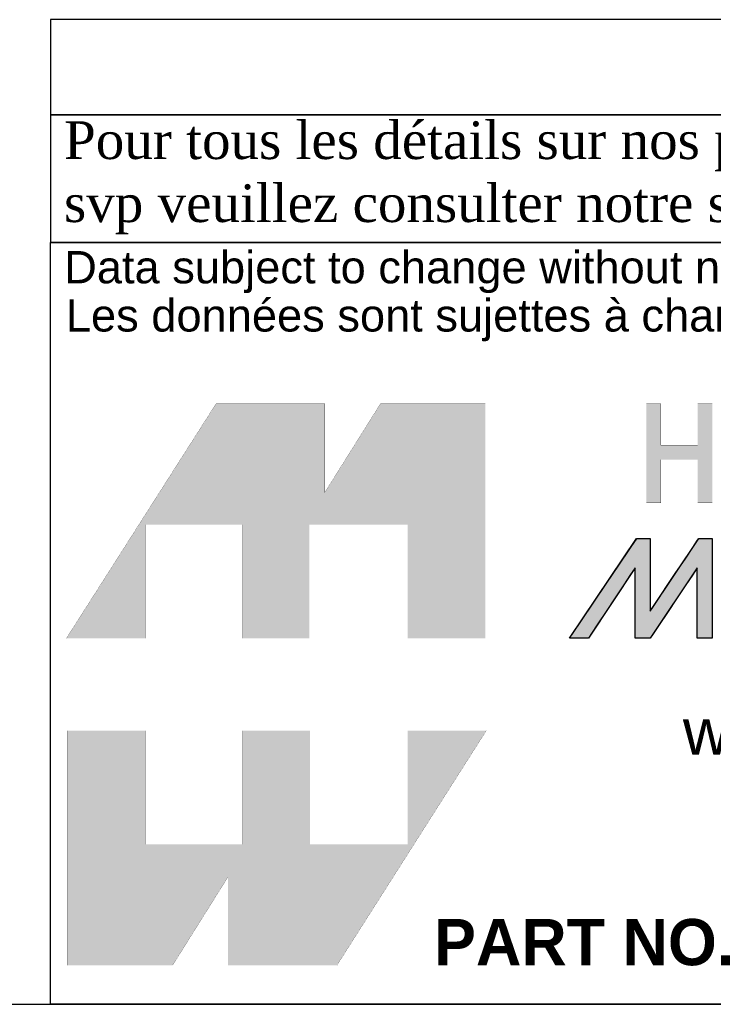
# Model space of a CAD drawing. Header units: inches. Extents: x 0 to 80, y 0 to 59.8.
# Tile 2 of 9: x 62.5 to 69.9, y 0 to 10.4. Entities that reach past the tile are written whole.
import ezdxf

# ---------------------------------------------------------------- set-up
doc = ezdxf.new("R2010")
doc.units = ezdxf.units.IN
doc.header["$MEASUREMENT"] = 0
doc.layers.add('Default', color=7, linetype='Continuous')

# ---------------------------------------------------------------- blocks, each defined once
blk = doc.blocks.new('block_2')
at = {"layer": 'Default', "linetype": 'Continuous'}
blk.add_hatch(color=7, dxfattribs=at).paths.add_polyline_path([(-0.8327, 0.0667), (-0.8327, 0.0841), (-0.8327, 0.1076), (-0.8327, 0.1345), (-0.8327, 0.1621), (-0.8327, 0.1875), (-0.8327, 0.2079), (-0.8327, 0.2206), (-0.8328, 0.2234), (-0.8344, 0.2234), (-0.8377, 0.2234), (-0.8421, 0.2234), (-0.8471, 0.2234), (-0.8522, 0.2234), (-0.857, 0.2234), (-0.8609, 0.2234), (-0.8647, 0.2195), (-0.8786, 0.1989), (-0.901, 0.1657), (-0.9282, 0.1254), (-0.9562, 0.0838), (-0.9813, 0.0466), (-0.9996, 0.0194), (-1.0073, 0.008), (-1.0057, 0.0079), (-1.0009, 0.0079), (-0.9941, 0.0079), (-0.9863, 0.0079), (-0.9785, 0.0079), (-0.9719, 0.0079), (-0.9676, 0.0079), (-0.9662, 0.0083), (-0.9595, 0.0184), (-0.9459, 0.0389), (-0.9281, 0.0659), (-0.9086, 0.0953), (-0.8901, 0.1233), (-0.8753, 0.1456), (-0.8668, 0.1584), (-0.8657, 0.1579), (-0.8657, 0.1442), (-0.8657, 0.1213), (-0.8657, 0.0931), (-0.8657, 0.0637), (-0.8657, 0.037), (-0.8657, 0.0172), (-0.8657, 0.0081), (-0.8646, 0.0079), (-0.8609, 0.0079), (-0.8555, 0.0079), (-0.8492, 0.0079), (-0.8429, 0.0079), (-0.8375, 0.0079), (-0.8338, 0.0079), (-0.8326, 0.0081), (-0.8265, 0.0172), (-0.8132, 0.037), (-0.7954, 0.0637), (-0.7758, 0.0931), (-0.7569, 0.1213), (-0.7416, 0.1442), (-0.7324, 0.1579), (-0.731, 0.1584), (-0.731, 0.1456), (-0.731, 0.1233), (-0.731, 0.0953), (-0.731, 0.0659), (-0.731, 0.0389), (-0.731, 0.0184), (-0.731, 0.0083), (-0.7301, 0.0079), (-0.7266, 0.0079), (-0.7214, 0.0079), (-0.7152, 0.0079), (-0.709, 0.0079), (-0.7035, 0.0079), (-0.6998, 0.0079), (-0.6985, 0.008), (-0.6985, 0.0194), (-0.6985, 0.0466), (-0.6985, 0.0838), (-0.6985, 0.1254), (-0.6985, 0.1657), (-0.6985, 0.1989), (-0.6985, 0.2195), (-0.6987, 0.2234), (-0.701, 0.2234), (-0.7052, 0.2234), (-0.7105, 0.2234), (-0.7162, 0.2234), (-0.7215, 0.2234), (-0.7256, 0.2234), (-0.7277, 0.2234), (-0.7302, 0.2199), (-0.7408, 0.204), (-0.7574, 0.1793), (-0.7771, 0.1498), (-0.7973, 0.1196), (-0.8151, 0.093), (-0.8278, 0.0739)])
at = {"layer": 'Default', "color": 7, "linetype": 'Continuous'}
blk.add_lwpolyline([(-0.8327, 0.0667), (-0.8278, 0.0739), (-0.8151, 0.093), (-0.7973, 0.1196), (-0.7771, 0.1498), (-0.7574, 0.1793), (-0.7408, 0.204), (-0.7302, 0.2199), (-0.7277, 0.2234), (-0.7256, 0.2234), (-0.7215, 0.2234), (-0.7162, 0.2234), (-0.7105, 0.2234), (-0.7052, 0.2234), (-0.701, 0.2234), (-0.6987, 0.2234), (-0.6985, 0.2195), (-0.6985, 0.1989), (-0.6985, 0.1657), (-0.6985, 0.1254), (-0.6985, 0.0838), (-0.6985, 0.0466), (-0.6985, 0.0194), (-0.6985, 0.008), (-0.6998, 0.0079), (-0.7035, 0.0079), (-0.709, 0.0079), (-0.7152, 0.0079), (-0.7214, 0.0079), (-0.7266, 0.0079), (-0.7301, 0.0079), (-0.731, 0.0083), (-0.731, 0.0184), (-0.731, 0.0389), (-0.731, 0.0659), (-0.731, 0.0953), (-0.731, 0.1233), (-0.731, 0.1456), (-0.731, 0.1584), (-0.7324, 0.1579), (-0.7416, 0.1442), (-0.7569, 0.1213), (-0.7758, 0.0931), (-0.7954, 0.0637), (-0.8132, 0.037), (-0.8265, 0.0172), (-0.8326, 0.0081), (-0.8338, 0.0079), (-0.8375, 0.0079), (-0.8429, 0.0079), (-0.8492, 0.0079), (-0.8555, 0.0079), (-0.8609, 0.0079), (-0.8646, 0.0079), (-0.8657, 0.0081), (-0.8657, 0.0172), (-0.8657, 0.037), (-0.8657, 0.0637), (-0.8657, 0.0931), (-0.8657, 0.1213), (-0.8657, 0.1442), (-0.8657, 0.1579), (-0.8668, 0.1584), (-0.8753, 0.1456), (-0.8901, 0.1233), (-0.9086, 0.0953), (-0.9281, 0.0659), (-0.9459, 0.0389), (-0.9595, 0.0184), (-0.9662, 0.0083), (-0.9676, 0.0079), (-0.9719, 0.0079), (-0.9785, 0.0079), (-0.9863, 0.0079), (-0.9941, 0.0079), (-1.0009, 0.0079), (-1.0057, 0.0079), (-1.0073, 0.008), (-0.9996, 0.0194), (-0.9813, 0.0466), (-0.9562, 0.0838), (-0.9282, 0.1254), (-0.901, 0.1657), (-0.8786, 0.1989), (-0.8647, 0.2195), (-0.8609, 0.2234), (-0.857, 0.2234), (-0.8522, 0.2234), (-0.8471, 0.2234), (-0.8421, 0.2234), (-0.8377, 0.2234), (-0.8344, 0.2234), (-0.8328, 0.2234), (-0.8327, 0.2206), (-0.8327, 0.2079), (-0.8327, 0.1875), (-0.8327, 0.1621), (-0.8327, 0.1345), (-0.8327, 0.1076), (-0.8327, 0.0841), (-0.8327, 0.0667)], close=True, dxfattribs=at)
for points in [[(-1.0073, 0.0079), (-1.0073, 0.0079), (-0.8621, 0.2234), (-0.8621, 0.2234)], [(-0.8621, 0.2234), (-0.855, 0.2234), (-0.8327, 0.2234), (-0.8327, 0.2234)], [(-0.8327, 0.0667), (-0.8327, 0.0667), (-0.7278, 0.2234), (-0.7278, 0.2234)], [(-0.8327, 0.2234), (-0.8327, 0.2234), (-0.8327, 0.1009), (-0.8327, 0.0667)], [(-0.7278, 0.2234), (-0.7278, 0.2234), (-0.6985, 0.2234), (-0.6985, 0.2234)], [(-0.6985, 0.2234), (-0.6985, 0.2234), (-0.6985, 0.0079), (-0.6985, 0.0079)], [(-0.8657, 0.16), (-0.8657, 0.16), (-0.9664, 0.0079), (-0.9664, 0.0079)], [(-0.8657, 0.0079), (-0.8657, 0.0079), (-0.8657, 0.16), (-0.8657, 0.16)], [(-0.731, 0.16), (-0.731, 0.16), (-0.8327, 0.0079), (-0.8327, 0.0079)], [(-0.731, 0.0079), (-0.731, 0.0079), (-0.731, 0.16), (-0.731, 0.16)], [(-0.9664, 0.0079), (-0.9664, 0.0079), (-1.0073, 0.0079), (-1.0073, 0.0079)], [(-0.8327, 0.0079), (-0.8327, 0.0079), (-0.8657, 0.0079), (-0.8657, 0.0079)], [(-0.6985, 0.0079), (-0.6985, 0.0079), (-0.731, 0.0079), (-0.731, 0.0079)]]:
    blk.add_open_spline(points, degree=3, dxfattribs=at)
blk = doc.blocks.new('Block1')
at = {"layer": 'Default', "linetype": 'Continuous'}
for points in [[(-0.0026, 0.7074), (0.1678, 0.7074), (0.1678, 0.9533), (0.3791, 0.9533), (0.3791, 0.7074), (0.5228, 0.7074), (0.5228, 0.9533), (0.7357, 0.9533), (0.7357, 0.7074), (0.9035, 0.7074), (0.9035, 1.2145), (0.6765, 1.2145), (0.5564, 1.0231), (0.5564, 1.2145), (0.3209, 1.2145)], [(1.3629, 1.2145), (1.3629, 1.1253), (1.2832, 1.1253), (1.2832, 1.2145), (1.2517, 1.2145), (1.2517, 1.0005), (1.2832, 1.0005), (1.2832, 1.0939), (1.3629, 1.0939), (1.3629, 1.0939), (1.3629, 1.0005), (1.3943, 1.0005), (1.3943, 1.2145)], [(0.9056, 0.5076), (0.7357, 0.5076), (0.7357, 0.2617), (0.5244, 0.2617), (0.5244, 0.5076), (0.3791, 0.5076), (0.3791, 0.2617), (0.1678, 0.2617), (0.1678, 0.5076), (0, 0.5076), (0, 0), (0.2271, 0), (0.3471, 0.1914), (0.3471, 0), (0.5826, 0)]]:
    blk.add_hatch(color=7, dxfattribs=at).paths.add_polyline_path(points)
at = {"layer": 'Default', "color": 7, "linetype": 'Continuous', "const_width": 0.00035}
for points in [[(-0.0026, 0.7074), (0.3209, 1.2145), (0.5564, 1.2145), (0.5564, 1.0231), (0.6765, 1.2145), (0.9035, 1.2145), (0.9035, 0.7074), (0.7357, 0.7074), (0.7357, 0.9533), (0.5228, 0.9533), (0.5228, 0.7074), (0.3791, 0.7074), (0.3791, 0.9533), (0.1678, 0.9533), (0.1678, 0.7074), (-0.0026, 0.7074)], [(1.3629, 1.2145), (1.3629, 1.1253), (1.2832, 1.1253), (1.2832, 1.2145), (1.2517, 1.2145), (1.2517, 1.0005), (1.2832, 1.0005), (1.2832, 1.0939), (1.3629, 1.0939), (1.3629, 1.0939), (1.3629, 1.0005), (1.3943, 1.0005), (1.3943, 1.2145), (1.3629, 1.2145)], [(0.9056, 0.5076), (0.5826, 0), (0.3471, 0), (0.3471, 0.1914), (0.2271, 0), (0, 0), (0, 0.5076), (0.1678, 0.5076), (0.1678, 0.2617), (0.3791, 0.2617), (0.3791, 0.5076), (0.5244, 0.5076), (0.5244, 0.2617), (0.7357, 0.2617), (0.7357, 0.5076), (0.9056, 0.5076)]]:
    blk.add_lwpolyline(points, close=True, dxfattribs=at)
at = {"layer": 'Default', "color": 7}
blk.add_blockref('block_2', (2.0929, 0.6996), dxfattribs=at)
blk = doc.blocks.new('Block13')
at = {"layer": 'Default', "color": 7, "linetype": 'Continuous'}
for p, q in [((0, 0), (0, 1.6479)), ((0, 1.6479), (3.5155, 1.6479)), ((3.5155, 0), (0, 0))]:
    blk.add_line(p, q, dxfattribs=at)
at = {"layer": 'Default', "color": 7}
blk.add_blockref('Block1', (0.0371, 0.0841), dxfattribs=at)
at = {"layer": 'Default', "attachment_point": 1}
for s, insert, char_height, width in [('{\\fArial|b0||i0||c0|p34;\\C7;\\W1.;\\T1.;Data subject to change without notice. Isometric drawing not to scale.}', (0.0298, 1.6292), 0.07, 3.486391), ('{\\fArial|b0||i0||c0|p34;\\C7;\\W1.;\\T1.;Les données sont sujettes à changement sans préavis.}', (0.0334, 1.525), 0.07, 3.235631), ('{\\fArial|b0||i0||c0|p34;\\C7;\\W1.;www.hammondmfg.com}', (1.3679, 0.6396), 0.1, 1.572281), ('{\\fArial|b1||i0||c0|p34;\\C7;\\W1.;PART NO. \\P}', (0.8294, 0.1844), 0.1, 0.655523)]:
    blk.add_mtext(s, dxfattribs=dict(at, insert=insert, char_height=char_height, width=width))
blk = doc.blocks.new('Block11')
at = {"layer": 'Default', "color": 7}
blk.add_blockref('Block13', (0, 0), dxfattribs=at)
blk = doc.blocks.new('Block10')
at = {"layer": 'Default', "color": 7}
blk.add_blockref('Block11', (0, 0), dxfattribs=at)
blk = doc.blocks.new('Block2')
at = {"layer": 'Default', "color": 7, "linetype": 'Continuous'}
blk.add_line((-52.744, 0), (-0.012, 0), dxfattribs=at)
at = {"layer": 'Default', "color": 7, "xscale": 15, "yscale": 15, "zscale": 15}
blk.add_blockref('Block10', (-52.744, 0), dxfattribs=at)
blk = doc.blocks.new('Block222')
at = {"layer": 'Default', "color": 7}
blk.add_blockref('Block2', (106.578, -49.503), dxfattribs=at)

msp = doc.modelspace()

# ---------------------------------------------------------------- linework, layer by layer
at = {"layer": 'Default', "color": 7, "linetype": 'Continuous'}
msp.add_line((0, 0), (80, 0), dxfattribs=at)
for points in [[(62.864, 10.382), (62.864, 9.379), (80, 9.379), (80, 10.382), (62.864, 10.382)], [(62.864, 9.378), (62.864, 8.037), (79.994, 8.037), (79.994, 9.378), (62.864, 9.378)]]:
    msp.add_lwpolyline(points, dxfattribs=at)

# ---------------------------------------------------------------- block references
at = {"layer": 'Default', "color": 7, "xscale": 0.325, "yscale": 0.325, "zscale": 0.325}
msp.add_blockref('Block222', (45.368, 16.089), dxfattribs=at)

# ---------------------------------------------------------------- texts
at = {"layer": 'Default', "insert": (62.857, 8.714), "char_height": 0.3985, "width": 17.30113, "attachment_point": 4}
msp.add_mtext('{\\fTimes New Roman|b0||i0||c0|p34;\\C7;\\W1.; Pour tous les détails sur nos produits, \\P}{\\fTimes New Roman|b0||i0||c0|p34;\\C7;\\W1.; svp veuillez consulter notre site www.hammondmfg.com                      }', dxfattribs=at)

doc.saveas('drawing.dxf')
